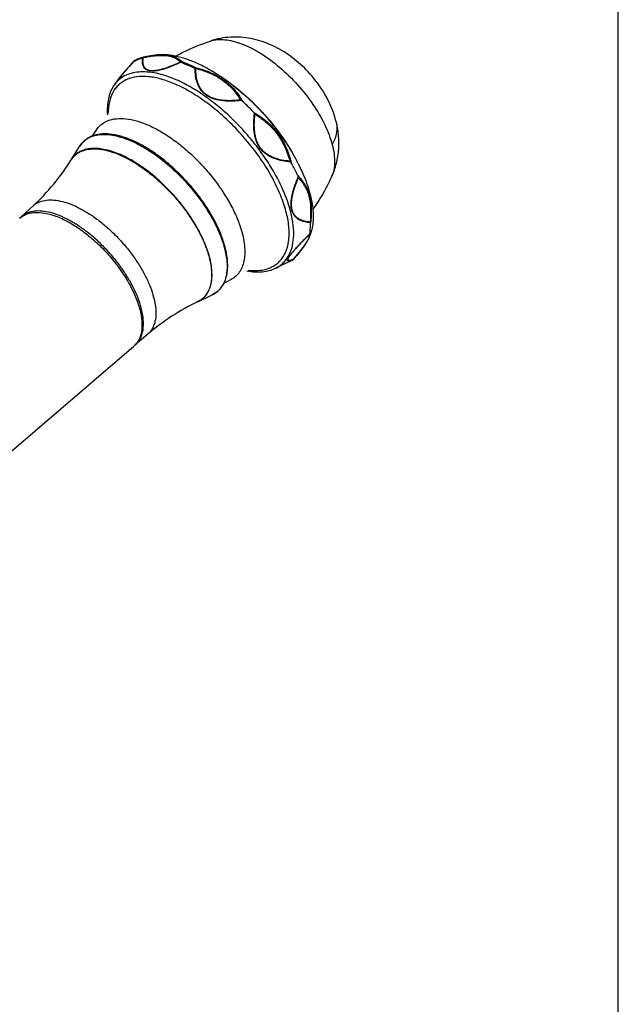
# Model space of a CAD drawing. Header units: inches. Extents: x 0 to 17, y 0 to 11.
# Tile 9 of 9: x 14.5 to 17, y 3.7 to 7.9. Entities that reach past the tile are written whole.
import ezdxf

# ---------------------------------------------------------------- set-up
doc = ezdxf.new("R2010")
doc.units = ezdxf.units.IN
doc.header["$LTSCALE"] = 0.935
doc.header["$MEASUREMENT"] = 0
doc.layers.get('0').update_dxf_attribs({"linetype": 'CONTINUOUS'})
doc.layers.add('1', color=7, linetype='CONTINUOUS')

msp = doc.modelspace()

# ---------------------------------------------------------------- linework, layer by layer
at = {"color": 7, "linetype": 'Continuous'}
for p, q in [((17, 0), (17, 11)), ((15.2656, 7.83), (15.2656, 7.83)), ((14.9773, 7.7577), (14.9797, 7.7591)), ((14.9819, 7.761), (14.9872, 7.7621)), ((15.0189, 7.7689), (14.9872, 7.7621)), ((14.9377, 7.7429), (14.9376, 7.7425)), ((14.9376, 7.7425), (14.9378, 7.7426)), ((14.9376, 7.7425), (14.9378, 7.7426)), ((15.1391, 7.7411), (15.1395, 7.7394)), ((15.2004, 7.7129), (15.2034, 7.7132)), ((15.2048, 7.7163), (15.2034, 7.7132)), ((14.8558, 7.6428), (14.8557, 7.6427)), ((15.7993, 7.491), (15.7993, 7.491)), ((14.7645, 7.4264), (14.7794, 7.4499)), ((14.7794, 7.4499), (14.7794, 7.4499)), ((14.6732, 7.3245), (14.7091, 7.3819)), ((15.6034, 7.3191), (15.6068, 7.3158)), ((15.6397, 7.2479), (15.6392, 7.2523)), ((15.7809, 7.2525), (15.7809, 7.2524)), ((14.5115, 7.1288), (14.4607, 7.0816)), ((15.6891, 7.0602), (15.6905, 7.0573)), ((15.6853, 6.9988), (15.6853, 6.9987)), ((15.6855, 6.9989), (15.6854, 6.9988)), ((15.6922, 7.0143), (15.6868, 6.9982)), ((15.6874, 7.0092), (15.6881, 7.0119)), ((15.2618, 6.9107), (15.2616, 6.9114)), ((15.2618, 6.9107), (15.2616, 6.9114)), ((15.6111, 6.8972), (15.5428, 6.8638)), ((15.6165, 6.9008), (15.6105, 6.8984)), ((15.6168, 6.9002), (15.6107, 6.8977)), ((15.6111, 6.8972), (15.6153, 6.8993)), ((15.6153, 6.8993), (15.6168, 6.9002)), ((15.6173, 6.9006), (15.6168, 6.9002)), ((15.6177, 6.9013), (15.6173, 6.9006)), ((15.3222, 6.8), (15.3481, 6.8125)), ((15.2114, 6.7213), (15.2725, 6.7504)), ((15.21, 6.7206), (15.2097, 6.7205)), ((15.21, 6.7206), (15.2097, 6.7205)), ((14.9986, 6.5828), (14.946, 6.5377))]:
    msp.add_line(p, q, dxfattribs=at)
for points in [[(14.9377, 7.7429), (14.9207, 7.7235), (14.9034, 7.7034), (14.8879, 7.6849), (14.8749, 7.6688), (14.8648, 7.6556), (14.857, 7.6446), (14.8558, 7.6428)], [(15.6173, 6.9006), (15.6371, 6.924), (15.6553, 6.9467), (15.6691, 6.9657), (15.6795, 6.9823), (15.6863, 6.9967), (15.6868, 6.9982)]]:
    msp.add_lwpolyline(points, dxfattribs=at)
for centre, radius, start, end in [((15.101, 7.2186), 0.554, 102.3793, 102.6487), ((15.0963, 7.2399), 0.5322, 101.7955, 102.3814), ((15.0715, 7.3924), 0.379, 97.9542, 98.0783), ((14.9443, 7.7382), 0.00797, 144.1439, 146.993), ((14.9451, 7.7364), 0.00984, 119.4214, 138.654), ((15.0042, 7.6245), 0.1355, 117.9746, 119.3229), ((14.8514, 6.9968), 0.822, 55.8705, 56.3388), ((14.9638, 7.5664), 0.1321, 144.686, 147.4202), ((15.3743, 7.5361), 0.0471, 60.3126, 66.2418), ((15.4061, 7.4945), 0.0547, 25.3153, 30.5195), ((15.6188, 7.4788), 0.1872, 331.4144, 334.7056), ((14.7574, 7.2722), 0.0991, 139.9302, 142.8065), ((14.7611, 7.2673), 0.1048, 147.3747, 147.9752), ((14.7606, 7.2676), 0.1042, 146.9435, 147.3745), ((14.9056, 6.9352), 0.8225, 27.1421, 27.6204), ((15.6578, 7.0046), 0.0282, 348.393, 350.5255), ((15.5843, 6.9722), 0.0783, 288.4074, 289.544), ((15.5573, 7.0414), 0.1526, 292.8275, 293.063), ((15.5543, 7.0485), 0.1603, 293.0631, 293.308), ((15.2299, 6.8416), 0.1006, 307.5302, 313.1625), ((15.1647, 6.8148), 0.1045, 295.6545, 296.5441)]:
    msp.add_arc(centre, radius, start, end, dxfattribs=at)
for points, knots in [([(15.1193, 7.7666), (15.131, 7.773), (15.1783, 7.7972), (15.2278, 7.8174), (15.2656, 7.83)], [0, 0, 0, 0, 0.250841, 1, 1, 1, 1]), ([(15.7993, 7.491), (15.7919, 7.519), (15.7709, 7.574), (15.7248, 7.6494), (15.6667, 7.7168), (15.5987, 7.7736), (15.5349, 7.8099), (15.4806, 7.8305), (15.4244, 7.8448), (15.3512, 7.8501), (15.2933, 7.8391), (15.2656, 7.83)], [0, 0, 0, 0, 0.123997, 0.249821, 0.376903, 0.503105, 0.62741, 0.689165, 0.751025, 0.875122, 1, 1, 1, 1]), ([(15.2656, 7.83), (15.2748, 7.833), (15.295, 7.8369), (15.3274, 7.8365), (15.3627, 7.8302), (15.4003, 7.8181), (15.4396, 7.8006), (15.4947, 7.7694), (15.5626, 7.7189), (15.6373, 7.6456), (15.7021, 7.5633), (15.7451, 7.4901), (15.7703, 7.4317), (15.7795, 7.4032), (15.7832, 7.3892)], [0, 0, 0, 0, 0.039748, 0.083745, 0.132685, 0.186765, 0.245802, 0.30933, 0.446932, 0.59276, 0.738739, 0.876778, 0.940614, 1, 1, 1, 1]), ([(14.9818, 7.7609), (14.9781, 7.7601), (14.9637, 7.7562), (14.9499, 7.7504), (14.9402, 7.745)], [0, 0, 0, 0, 0.256946, 1, 1, 1, 1]), ([(14.9406, 7.7442), (14.9434, 7.7457), (14.9552, 7.7514), (14.9677, 7.7555), (14.9773, 7.7577)], [0, 0, 0, 0, 0.243591, 1, 1, 1, 1]), ([(15.1395, 7.7394), (15.1282, 7.7342), (15.1057, 7.7243), (15.0773, 7.7136), (15.055, 7.7071), (15.0392, 7.7037), (15.0245, 7.7019), (15.0113, 7.702), (15.0001, 7.7043), (14.9911, 7.7086), (14.9845, 7.7147), (14.9801, 7.7221), (14.9775, 7.7303), (14.9759, 7.7422), (14.9765, 7.7515), (14.9773, 7.7577)], [0, 0, 0, 0, 0.178897, 0.352198, 0.434724, 0.512594, 0.583875, 0.64675, 0.700561, 0.746654, 0.788002, 0.827763, 0.86811, 0.910104, 1, 1, 1, 1]), ([(14.9818, 7.7609), (14.9809, 7.7607), (14.9791, 7.7599), (14.9778, 7.7585), (14.9773, 7.7577)], [0, 0, 0, 0, 0.490308, 1, 1, 1, 1]), ([(15.1391, 7.7411), (15.1279, 7.7359), (15.1058, 7.7259), (15.0777, 7.7152), (15.0556, 7.7086), (15.04, 7.7051), (15.0254, 7.7033), (15.0124, 7.7034), (15.0014, 7.7056), (14.9926, 7.71), (14.9862, 7.7161), (14.982, 7.7235), (14.9796, 7.7317), (14.9782, 7.7436), (14.9789, 7.7529), (14.9797, 7.7591)], [0, 0, 0, 0, 0.178582, 0.351765, 0.434314, 0.512235, 0.583529, 0.646297, 0.699846, 0.745621, 0.786773, 0.826546, 0.867082, 0.909373, 1, 1, 1, 1]), ([(14.9819, 7.761), (14.9815, 7.7609), (14.9806, 7.7604), (14.98, 7.7595), (14.9797, 7.7591)], [0, 0, 0, 0, 0.461173, 1, 1, 1, 1]), ([(14.9872, 7.7621), (14.9898, 7.7627), (15.0001, 7.7648), (15.0105, 7.7666), (15.0182, 7.7677)], [0, 0, 0, 0, 0.255741, 1, 1, 1, 1]), ([(14.9876, 7.7608), (14.9903, 7.7613), (15.0008, 7.7634), (15.0114, 7.7652), (15.0193, 7.7663)], [0, 0, 0, 0, 0.25619, 1, 1, 1, 1]), ([(15.0189, 7.7689), (15.0463, 7.7748), (15.0921, 7.7733), (15.1529, 7.7585), (15.1853, 7.7462), (15.2019, 7.739)], [0, 0, 0, 0, 0.44821, 0.71109, 1, 1, 1, 1]), ([(15.019, 7.7678), (15.0325, 7.7697), (15.0579, 7.7719), (15.0933, 7.7691), (15.1224, 7.7597), (15.1378, 7.7488), (15.144, 7.7428)], [0, 0, 0, 0, 0.31033, 0.5779, 0.803647, 1, 1, 1, 1]), ([(15.0193, 7.7663), (15.0323, 7.768), (15.0567, 7.7699), (15.0907, 7.767), (15.1186, 7.7576), (15.1332, 7.747), (15.1391, 7.7411)], [0, 0, 0, 0, 0.311154, 0.578765, 0.804101, 1, 1, 1, 1]), ([(14.9376, 7.7425), (14.9294, 7.7332), (14.9134, 7.7149), (14.8907, 7.6883), (14.8737, 7.6674), (14.8624, 7.6525), (14.8578, 7.6459), (14.8558, 7.6428)], [0, 0, 0, 0, 0.288893, 0.565101, 0.812423, 0.916018, 1, 1, 1, 1]), ([(15.1391, 7.7411), (15.1395, 7.7414), (15.141, 7.7422), (15.1427, 7.7427), (15.144, 7.7428)], [0, 0, 0, 0, 0.255298, 1, 1, 1, 1]), ([(15.144, 7.7428), (15.1436, 7.7426), (15.1418, 7.7419), (15.1404, 7.7406), (15.1395, 7.7394)], [0, 0, 0, 0, 0.225329, 1, 1, 1, 1]), ([(15.1395, 7.7394), (15.142, 7.7385), (15.1521, 7.7348), (15.1622, 7.7307), (15.1697, 7.7274)], [0, 0, 0, 0, 0.245468, 1, 1, 1, 1]), ([(15.144, 7.7428), (15.1465, 7.7418), (15.1566, 7.7381), (15.1666, 7.734), (15.1741, 7.7307)], [0, 0, 0, 0, 0.245467, 1, 1, 1, 1]), ([(15.1697, 7.7274), (15.1722, 7.7263), (15.1826, 7.7217), (15.1928, 7.7168), (15.2004, 7.7129)], [0, 0, 0, 0, 0.24589, 1, 1, 1, 1]), ([(15.1741, 7.7307), (15.1766, 7.7296), (15.187, 7.725), (15.1972, 7.7201), (15.2048, 7.7163)], [0, 0, 0, 0, 0.24589, 1, 1, 1, 1]), ([(15.2048, 7.7163), (15.2045, 7.7162), (15.2028, 7.7154), (15.2014, 7.7141), (15.2004, 7.7129)], [0, 0, 0, 0, 0.218464, 1, 1, 1, 1]), ([(15.3977, 7.577), (15.3849, 7.5755), (15.3592, 7.5734), (15.3207, 7.5742), (15.289, 7.5799), (15.2654, 7.5887), (15.2495, 7.5977), (15.2357, 7.6088), (15.2245, 7.6218), (15.2159, 7.636), (15.2075, 7.6557), (15.2017, 7.6816), (15.2005, 7.7025), (15.2004, 7.7129)], [0, 0, 0, 0, 0.136435, 0.273151, 0.408695, 0.475118, 0.539773, 0.602198, 0.662369, 0.720677, 0.777671, 0.88936, 1, 1, 1, 1]), ([(15.2019, 7.739), (15.2196, 7.7313), (15.2555, 7.7134), (15.2897, 7.6924), (15.307, 7.681)], [0, 0, 0, 0, 0.483521, 1, 1, 1, 1]), ([(15.3933, 7.5792), (15.3809, 7.5778), (15.3558, 7.5757), (15.3244, 7.5764), (15.2996, 7.5799), (15.2816, 7.5844), (15.2646, 7.5911), (15.2492, 7.6), (15.236, 7.6111), (15.2254, 7.6239), (15.2173, 7.6379), (15.2095, 7.6572), (15.2043, 7.6825), (15.2033, 7.703), (15.2034, 7.7132)], [0, 0, 0, 0, 0.136574, 0.273394, 0.341566, 0.409098, 0.475427, 0.539916, 0.602139, 0.662132, 0.720331, 0.777293, 0.889102, 1, 1, 1, 1]), ([(15.2034, 7.7132), (15.2239, 7.7081), (15.2636, 7.6954), (15.3176, 7.666), (15.3618, 7.6268), (15.384, 7.5954), (15.3933, 7.5792)], [0, 0, 0, 0, 0.264804, 0.521108, 0.765881, 1, 1, 1, 1]), ([(15.2048, 7.7163), (15.2262, 7.7109), (15.2676, 7.6975), (15.3148, 7.6711), (15.3471, 7.6447), (15.3749, 7.6161), (15.3917, 7.5915), (15.4011, 7.5744)], [0, 0, 0, 0, 0.264814, 0.520878, 0.644816, 0.765814, 1, 1, 1, 1]), ([(15.1154, 7.6466), (15.0962, 7.6549), (15.059, 7.6686), (15.004, 7.6798), (14.9541, 7.6802), (14.9169, 7.6708), (14.892, 7.6576), (14.8759, 7.6452), (14.862, 7.6303), (14.8464, 7.6066), (14.8334, 7.5703), (14.8305, 7.5391), (14.8304, 7.5226)], [0, 0, 0, 0, 0.162435, 0.306986, 0.434254, 0.547297, 0.600444, 0.65255, 0.704721, 0.758057, 0.871788, 1, 1, 1, 1]), ([(15.1202, 7.6649), (15.106, 7.6711), (15.0782, 7.6818), (15.0369, 7.6931), (14.9978, 7.699), (14.9617, 7.6992), (14.9288, 7.6937), (14.8997, 7.6824), (14.8748, 7.6655), (14.8616, 7.6507), (14.856, 7.6428)], [0, 0, 0, 0, 0.16174, 0.311232, 0.448289, 0.573495, 0.688289, 0.795168, 0.897664, 1, 1, 1, 1]), ([(15.5428, 6.8638), (15.5488, 6.8667), (15.5601, 6.8734), (15.5754, 6.8859), (15.5886, 6.9008), (15.6034, 6.9241), (15.616, 6.9593), (15.6212, 7.0076), (15.6169, 7.0618), (15.6035, 7.1208), (15.5812, 7.1832), (15.5506, 7.2478), (15.5124, 7.3129), (15.4674, 7.3771), (15.4168, 7.439), (15.3616, 7.4969), (15.3032, 7.5497), (15.243, 7.596), (15.1823, 7.6348), (15.1407, 7.656), (15.1202, 7.6649)], [0, 0, 0, 0, 0.019212, 0.038152, 0.057181, 0.076655, 0.118083, 0.164468, 0.216799, 0.275293, 0.33961, 0.409009, 0.482465, 0.558763, 0.63656, 0.714453, 0.791031, 0.864944, 0.93495, 1, 1, 1, 1]), ([(15.3125, 7.6772), (15.3454, 7.6549), (15.4095, 7.6045), (15.4966, 7.5175), (15.5731, 7.4212), (15.616, 7.3518), (15.6344, 7.3165)], [0, 0, 0, 0, 0.244474, 0.499986, 0.755506, 1, 1, 1, 1]), ([(15.3127, 7.6771), (15.3457, 7.6551), (15.4101, 7.605), (15.4974, 7.5181), (15.5738, 7.4216), (15.6163, 7.3519), (15.6344, 7.3166)], [0, 0, 0, 0, 0.24415, 0.500001, 0.755852, 1, 1, 1, 1]), ([(14.8525, 7.6375), (14.8474, 7.6297), (14.8387, 7.6123), (14.8304, 7.5832), (14.8264, 7.5508), (14.8266, 7.5282), (14.8273, 7.5165)], [0, 0, 0, 0, 0.223266, 0.461772, 0.719804, 1, 1, 1, 1]), ([(15.4257, 6.855), (15.4433, 6.8531), (15.4696, 6.8527), (15.5025, 6.8593), (15.5242, 6.8673), (15.5436, 6.8786), (15.5603, 6.8929), (15.5743, 6.9103), (15.5895, 6.9378), (15.598, 6.9703), (15.6007, 7.0055), (15.5995, 7.0458), (15.5899, 7.1006), (15.5673, 7.1692), (15.5341, 7.2407), (15.4912, 7.313), (15.4399, 7.384), (15.3817, 7.4513), (15.3186, 7.5131), (15.2522, 7.5673), (15.1848, 7.6124), (15.1384, 7.6366), (15.1154, 7.6466)], [0, 0, 0, 0, 0.048319, 0.070227, 0.090976, 0.110962, 0.130648, 0.15053, 0.171082, 0.215644, 0.240317, 0.266764, 0.32512, 0.390592, 0.462287, 0.538844, 0.618591, 0.699676, 0.780172, 0.858186, 0.93196, 1, 1, 1, 1]), ([(15.4505, 7.5257), (15.4465, 7.5299), (15.4304, 7.5466), (15.4138, 7.5627), (15.4011, 7.5744)], [0, 0, 0, 0, 0.251121, 1, 1, 1, 1]), ([(14.7794, 7.4499), (14.7853, 7.4592), (14.8002, 7.4762), (14.8304, 7.4934), (14.8667, 7.5014), (14.9079, 7.5005), (14.9531, 7.4911), (15.0013, 7.4733), (15.0515, 7.4478), (15.1025, 7.4151), (15.1532, 7.3759), (15.2021, 7.3313), (15.2483, 7.2823), (15.2904, 7.23), (15.3276, 7.1759), (15.3589, 7.1211), (15.3836, 7.067), (15.3958, 7.0307), (15.4004, 7.013)], [0, 0, 0, 0, 0.038061, 0.076522, 0.118167, 0.164952, 0.217851, 0.277035, 0.342096, 0.412218, 0.4863, 0.563047, 0.641042, 0.718815, 0.794906, 0.867928, 0.936634, 1, 1, 1, 1]), ([(15.6068, 7.3158), (15.595, 7.3167), (15.5715, 7.3196), (15.5367, 7.3288), (15.5092, 7.3426), (15.4899, 7.3584), (15.4771, 7.3729), (15.4669, 7.3894), (15.4567, 7.4134), (15.4501, 7.4455), (15.4491, 7.4842), (15.4515, 7.5097), (15.4532, 7.5223)], [0, 0, 0, 0, 0.117236, 0.236196, 0.358135, 0.420852, 0.484698, 0.549403, 0.614524, 0.744327, 0.872874, 1, 1, 1, 1]), ([(15.4505, 7.5257), (15.4698, 7.5148), (15.4975, 7.4956), (15.5299, 7.4646), (15.5519, 7.4382), (15.5709, 7.4094), (15.5921, 7.3682), (15.6033, 7.335), (15.6091, 7.3126)], [0, 0, 0, 0, 0.243086, 0.366935, 0.492149, 0.618461, 0.745494, 1, 1, 1, 1]), ([(15.6034, 7.3191), (15.5921, 7.3199), (15.5694, 7.3227), (15.5359, 7.3316), (15.5094, 7.3449), (15.4908, 7.3601), (15.4785, 7.374), (15.4686, 7.3899), (15.4588, 7.4131), (15.4525, 7.4439), (15.4516, 7.4812), (15.4539, 7.5058), (15.4555, 7.5179)], [0, 0, 0, 0, 0.117326, 0.236351, 0.358307, 0.42101, 0.484827, 0.549497, 0.614583, 0.744333, 0.872863, 1, 1, 1, 1]), ([(15.4555, 7.5179), (15.4733, 7.5075), (15.5075, 7.4832), (15.5508, 7.4365), (15.5834, 7.3807), (15.5978, 7.3399), (15.6034, 7.3191)], [0, 0, 0, 0, 0.243351, 0.492242, 0.745356, 1, 1, 1, 1]), ([(15.7809, 7.2525), (15.7895, 7.271), (15.8032, 7.3098), (15.8128, 7.3704), (15.8117, 7.4315), (15.8044, 7.4715), (15.7993, 7.491)], [0, 0, 0, 0, 0.251683, 0.502242, 0.751712, 1, 1, 1, 1]), ([(15.7993, 7.491), (15.8012, 7.4836), (15.8036, 7.4683), (15.8024, 7.4367), (15.795, 7.4134), (15.7881, 7.3988)], [0, 0, 0, 0, 0.241077, 0.486991, 1, 1, 1, 1]), ([(15.3277, 6.9539), (15.3231, 6.9715), (15.311, 7.0075), (15.2866, 7.0611), (15.2556, 7.1152), (15.2188, 7.1688), (15.177, 7.2204), (15.1314, 7.2687), (15.0829, 7.3127), (15.0328, 7.3513), (14.9823, 7.3835), (14.9325, 7.4086), (14.8846, 7.426), (14.8395, 7.4351), (14.7981, 7.4357), (14.7668, 7.4284), (14.7454, 7.418), (14.7313, 7.408), (14.719, 7.396), (14.7122, 7.3868), (14.7091, 7.3819)], [0, 0, 0, 0, 0.063214, 0.131614, 0.204227, 0.279835, 0.357078, 0.434516, 0.510699, 0.584238, 0.653871, 0.718549, 0.777529, 0.830502, 0.877759, 0.92036, 0.940536, 0.960318, 0.98003, 1, 1, 1, 1]), ([(14.7091, 7.3819), (14.7135, 7.3889), (14.7239, 7.402), (14.7441, 7.4172), (14.7681, 7.4276), (14.7903, 7.4319), (14.8094, 7.433), (14.8304, 7.4325), (14.8583, 7.4286), (14.8931, 7.4193), (14.9164, 7.4103), (14.9283, 7.4051)], [0, 0, 0, 0, 0.103457, 0.206078, 0.31245, 0.426513, 0.487417, 0.551208, 0.687986, 0.837632, 1, 1, 1, 1]), ([(14.6732, 7.3245), (14.6761, 7.3289), (14.6824, 7.3372), (14.6939, 7.3479), (14.7069, 7.3568), (14.7269, 7.3661), (14.7562, 7.3723), (14.7952, 7.3712), (14.8379, 7.3621), (14.8834, 7.3452), (14.9309, 7.321), (14.979, 7.29), (15.0268, 7.253), (15.073, 7.2108), (15.1164, 7.1645), (15.1562, 7.1152), (15.1913, 7.064), (15.2208, 7.0124), (15.244, 6.9613), (15.2555, 6.9271), (15.2599, 6.9103)], [0, 0, 0, 0, 0.019179, 0.038107, 0.057161, 0.076705, 0.118434, 0.165326, 0.218327, 0.277588, 0.342693, 0.412824, 0.486881, 0.563574, 0.641492, 0.719173, 0.795165, 0.86809, 0.936707, 1, 1, 1, 1]), ([(14.8826, 7.3467), (14.872, 7.3513), (14.8513, 7.3593), (14.8203, 7.368), (14.7911, 7.3728), (14.7638, 7.3736), (14.7388, 7.3704), (14.7164, 7.3631), (14.6969, 7.3517), (14.6862, 7.3415), (14.6816, 7.336)], [0, 0, 0, 0, 0.160676, 0.309767, 0.447065, 0.573016, 0.688783, 0.796431, 0.898938, 1, 1, 1, 1]), ([(14.9283, 7.4051), (14.9499, 7.3957), (14.9936, 7.3726), (15.0564, 7.3289), (15.1177, 7.2762), (15.175, 7.2163), (15.2262, 7.1515), (15.2695, 7.0843), (15.3032, 7.0172), (15.3193, 6.9716), (15.3251, 6.9495)], [0, 0, 0, 0, 0.113753, 0.237825, 0.369039, 0.503689, 0.637833, 0.767567, 0.889286, 1, 1, 1, 1]), ([(15.7832, 7.3892), (15.7866, 7.3762), (15.7919, 7.351), (15.7944, 7.3144), (15.7913, 7.2814), (15.785, 7.2614), (15.7809, 7.2525)], [0, 0, 0, 0, 0.290186, 0.552471, 0.787818, 1, 1, 1, 1]), ([(14.6785, 7.3321), (14.678, 7.3315), (14.6762, 7.329), (14.6744, 7.3264), (14.6732, 7.3245)], [0, 0, 0, 0, 0.248524, 1, 1, 1, 1]), ([(15.2616, 6.9114), (15.2561, 6.9326), (15.2407, 6.9761), (15.2085, 7.0402), (15.1672, 7.1044), (15.1182, 7.1663), (15.0635, 7.2235), (15.005, 7.2739), (14.9449, 7.3156), (14.9033, 7.3377), (14.8826, 7.3467)], [0, 0, 0, 0, 0.110715, 0.232435, 0.362168, 0.496311, 0.63096, 0.762174, 0.886246, 1, 1, 1, 1]), ([(14.5115, 7.1288), (14.5426, 7.1577), (14.6006, 7.2191), (14.6501, 7.2875), (14.6722, 7.3229)], [0, 0, 0, 0, 0.504443, 1, 1, 1, 1]), ([(15.6379, 7.256), (15.6357, 7.2607), (15.6267, 7.2798), (15.6168, 7.2986), (15.6091, 7.3126)], [0, 0, 0, 0, 0.245256, 1, 1, 1, 1]), ([(15.6375, 7.3104), (15.6516, 7.2831), (15.6699, 7.2418), (15.6877, 7.1862), (15.6968, 7.1472), (15.702, 7.1102), (15.7035, 7.0658), (15.6988, 7.0336), (15.6922, 7.0143)], [0, 0, 0, 0, 0.299541, 0.43797, 0.567896, 0.688954, 0.801096, 1, 1, 1, 1]), ([(15.6905, 7.0573), (15.6822, 7.058), (15.6658, 7.0603), (15.6462, 7.0673), (15.6325, 7.0765), (15.6234, 7.0855), (15.6161, 7.0969), (15.6111, 7.1107), (15.6086, 7.1264), (15.6085, 7.1434), (15.6104, 7.1612), (15.6153, 7.1857), (15.6246, 7.2164), (15.6341, 7.2404), (15.6392, 7.2523)], [0, 0, 0, 0, 0.10045, 0.198433, 0.247644, 0.298251, 0.351843, 0.410026, 0.473593, 0.542132, 0.614475, 0.689399, 0.843451, 1, 1, 1, 1]), ([(15.6891, 7.0602), (15.6811, 7.0608), (15.6653, 7.0631), (15.6464, 7.0699), (15.6332, 7.0787), (15.6244, 7.0874), (15.6174, 7.0985), (15.6125, 7.1117), (15.6101, 7.1268), (15.6101, 7.1431), (15.6119, 7.1603), (15.6167, 7.1839), (15.6257, 7.2134), (15.6348, 7.2364), (15.6397, 7.2479)], [0, 0, 0, 0, 0.100666, 0.198859, 0.248158, 0.298828, 0.352446, 0.410612, 0.474126, 0.542589, 0.614846, 0.689683, 0.843579, 1, 1, 1, 1]), ([(15.6379, 7.256), (15.6435, 7.2508), (15.654, 7.2396), (15.6676, 7.2201), (15.6788, 7.1979), (15.6901, 7.1637), (15.696, 7.1151), (15.6934, 7.0753), (15.6909, 7.0547)], [0, 0, 0, 0, 0.104931, 0.213695, 0.327874, 0.448768, 0.711947, 1, 1, 1, 1]), ([(15.6392, 7.2523), (15.6391, 7.2526), (15.6388, 7.2539), (15.6383, 7.2551), (15.6379, 7.256)], [0, 0, 0, 0, 0.25403, 1, 1, 1, 1]), ([(15.6397, 7.2479), (15.6448, 7.243), (15.6544, 7.2323), (15.6668, 7.214), (15.677, 7.1932), (15.6874, 7.1613), (15.6932, 7.1163), (15.6912, 7.0793), (15.6891, 7.0602)], [0, 0, 0, 0, 0.105058, 0.214081, 0.328536, 0.449604, 0.712616, 1, 1, 1, 1]), ([(15.7809, 7.2524), (15.7753, 7.2404), (15.7519, 7.1927), (15.7243, 7.1471), (15.7014, 7.1144)], [0, 0, 0, 0, 0.24925, 1, 1, 1, 1]), ([(14.5115, 7.1288), (14.5147, 7.1318), (14.5218, 7.1373), (14.5378, 7.1465), (14.5615, 7.1537), (14.5934, 7.1552), (14.6287, 7.1502), (14.6666, 7.1387), (14.7065, 7.1211), (14.7474, 7.0977), (14.7885, 7.069), (14.829, 7.0357), (14.8678, 6.9984), (14.9042, 6.9581), (14.9374, 6.9155), (14.9666, 6.8716), (14.9912, 6.8275), (15.0106, 6.784), (15.0203, 6.7548), (15.024, 6.7405)], [0, 0, 0, 0, 0.018579, 0.037448, 0.077175, 0.121249, 0.1708, 0.226213, 0.287314, 0.353543, 0.424042, 0.497755, 0.573495, 0.649986, 0.725929, 0.800041, 0.87111, 0.938063, 1, 1, 1, 1]), ([(14.9713, 6.6948), (14.9676, 6.709), (14.958, 6.7381), (14.9386, 6.7815), (14.9141, 6.8255), (14.885, 6.8691), (14.852, 6.9115), (14.8157, 6.9518), (14.777, 6.9889), (14.7367, 7.0221), (14.6957, 7.0506), (14.655, 7.074), (14.6153, 7.0915), (14.5775, 7.103), (14.5423, 7.108), (14.5105, 7.1064), (14.4827, 7.098), (14.4672, 7.0876), (14.4607, 7.0816)], [0, 0, 0, 0, 0.061942, 0.128896, 0.199972, 0.274091, 0.350042, 0.426544, 0.502296, 0.576023, 0.646533, 0.712769, 0.773878, 0.829293, 0.878846, 0.922924, 0.962655, 1, 1, 1, 1]), ([(15.6881, 7.0119), (15.6887, 7.0153), (15.6905, 7.0295), (15.691, 7.0438), (15.6909, 7.0547)], [0, 0, 0, 0, 0.240692, 1, 1, 1, 1]), ([(15.6909, 7.0547), (15.6909, 7.0549), (15.6908, 7.0558), (15.6907, 7.0567), (15.6905, 7.0573)], [0, 0, 0, 0, 0.262445, 1, 1, 1, 1]), ([(15.4004, 7.013), (15.4035, 7.0014), (15.4084, 6.9788), (15.412, 6.9457), (15.4115, 6.915), (15.407, 6.8872), (15.3982, 6.8626), (15.3854, 6.8416), (15.3686, 6.8244), (15.3552, 6.816), (15.3481, 6.8125)], [0, 0, 0, 0, 0.160251, 0.308181, 0.443834, 0.568085, 0.682658, 0.790305, 0.894694, 1, 1, 1, 1]), ([(15.6107, 6.8977), (15.6089, 6.897), (15.6056, 6.8958), (15.6009, 6.8947), (15.5972, 6.8943), (15.5946, 6.8951), (15.5935, 6.8966), (15.5932, 6.8981), (15.5934, 6.9), (15.594, 6.9022), (15.5952, 6.905), (15.5977, 6.9096), (15.6022, 6.9164), (15.6092, 6.9255), (15.6179, 6.9359), (15.6278, 6.9472), (15.6387, 6.9591), (15.6503, 6.9714), (15.6665, 6.9882), (15.679, 7.0008), (15.6874, 7.0092)], [0, 0, 0, 0, 0.034404, 0.063172, 0.085551, 0.101945, 0.109444, 0.11803, 0.128907, 0.142909, 0.160556, 0.182152, 0.237406, 0.307617, 0.389997, 0.481352, 0.578945, 0.680765, 0.785442, 1, 1, 1, 1]), ([(15.609, 6.8979), (15.6074, 6.8974), (15.6046, 6.8966), (15.6011, 6.8959), (15.5987, 6.896), (15.5973, 6.8962), (15.5961, 6.8968), (15.5949, 6.8982), (15.5948, 6.9003), (15.5954, 6.9027), (15.5968, 6.9063), (15.5998, 6.9117), (15.6051, 6.9192), (15.612, 6.928), (15.6204, 6.9379), (15.6298, 6.9485), (15.6438, 6.9636), (15.6624, 6.983), (15.6778, 6.9984), (15.6857, 7.0063)], [0, 0, 0, 0, 0.031305, 0.056876, 0.067363, 0.076375, 0.084228, 0.09166, 0.109663, 0.122495, 0.138647, 0.182108, 0.240788, 0.313143, 0.396396, 0.487652, 0.584505, 0.788503, 1, 1, 1, 1]), ([(15.6854, 6.9988), (15.6849, 6.9964), (15.6832, 6.991), (15.679, 6.9823), (15.673, 6.9721), (15.6617, 6.9552), (15.6432, 6.9313), (15.6268, 6.9118), (15.6177, 6.9013)], [0, 0, 0, 0, 0.061823, 0.141678, 0.240978, 0.359851, 0.651321, 1, 1, 1, 1]), ([(15.6857, 7.0063), (15.6858, 7.0065), (15.6865, 7.0074), (15.6871, 7.0084), (15.6874, 7.0092)], [0, 0, 0, 0, 0.245002, 1, 1, 1, 1]), ([(15.6857, 7.0063), (15.6858, 7.0058), (15.6861, 7.0037), (15.6859, 7.0016), (15.6857, 6.9999)], [0, 0, 0, 0, 0.220158, 1, 1, 1, 1]), ([(15.6881, 7.0119), (15.6887, 7.01), (15.6889, 7.0053), (15.6877, 7.0008), (15.6869, 6.9983)], [0, 0, 0, 0, 0.421458, 1, 1, 1, 1]), ([(15.2725, 6.7504), (15.2799, 6.7539), (15.2939, 6.7626), (15.3115, 6.7803), (15.3249, 6.8019), (15.334, 6.8271), (15.3387, 6.8554), (15.3393, 6.8863), (15.3357, 6.9196), (15.3308, 6.9423), (15.3277, 6.9539)], [0, 0, 0, 0, 0.107447, 0.213986, 0.323237, 0.4385, 0.562417, 0.69677, 0.842567, 1, 1, 1, 1]), ([(15.2599, 6.9103), (15.2628, 6.8994), (15.2674, 6.8782), (15.2708, 6.847), (15.2704, 6.8182), (15.2662, 6.792), (15.2581, 6.7688), (15.2462, 6.7489), (15.2306, 6.7327), (15.218, 6.7246), (15.2114, 6.7213)], [0, 0, 0, 0, 0.160148, 0.308056, 0.443772, 0.568141, 0.682846, 0.790575, 0.894922, 1, 1, 1, 1]), ([(15.2255, 6.7294), (15.2311, 6.7333), (15.2414, 6.7422), (15.254, 6.7589), (15.2634, 6.7785), (15.2696, 6.8007), (15.2725, 6.8254), (15.2722, 6.8523), (15.2687, 6.8811), (15.2644, 6.9007), (15.2618, 6.9107)], [0, 0, 0, 0, 0.102809, 0.207078, 0.316058, 0.432429, 0.558128, 0.694335, 0.841633, 1, 1, 1, 1]), ([(15.3251, 6.9495), (15.33, 6.9308), (15.3368, 6.8951), (15.3366, 6.851), (15.3301, 6.8202), (15.3226, 6.8002), (15.3123, 6.7827), (15.3035, 6.7727), (15.2988, 6.7683)], [0, 0, 0, 0, 0.302547, 0.565292, 0.683193, 0.793577, 0.898366, 1, 1, 1, 1]), ([(15.4202, 6.8525), (15.4317, 6.8505), (15.454, 6.8477), (15.4865, 6.8481), (15.5162, 6.8531), (15.5345, 6.8597), (15.5428, 6.8638)], [0, 0, 0, 0, 0.280078, 0.538081, 0.776631, 1, 1, 1, 1]), ([(15.2912, 6.7619), (15.2898, 6.7608), (15.2839, 6.7565), (15.2775, 6.7528), (15.2725, 6.7504)], [0, 0, 0, 0, 0.247719, 1, 1, 1, 1]), ([(15.024, 6.7405), (15.0284, 6.7241), (15.0343, 6.6928), (15.0337, 6.6541), (15.0276, 6.6273), (15.0205, 6.61), (15.011, 6.595), (15.003, 6.5865), (14.9986, 6.5828)], [0, 0, 0, 0, 0.303636, 0.566131, 0.683605, 0.793558, 0.898127, 1, 1, 1, 1]), ([(15.2097, 6.7205), (15.1721, 6.7025), (15.0984, 6.6611), (15.0309, 6.6105), (14.9986, 6.5828)], [0, 0, 0, 0, 0.495557, 1, 1, 1, 1]), ([(15.2154, 6.7233), (15.2163, 6.7238), (15.2198, 6.7257), (15.2231, 6.7278), (15.2255, 6.7294)], [0, 0, 0, 0, 0.251685, 1, 1, 1, 1]), ([(14.946, 6.5377), (14.9503, 6.5414), (14.9583, 6.5498), (14.9678, 6.5648), (14.9748, 6.582), (14.981, 6.6088), (14.9815, 6.6473), (14.9756, 6.6785), (14.9713, 6.6948)], [0, 0, 0, 0, 0.101872, 0.206441, 0.316395, 0.433874, 0.696379, 1, 1, 1, 1])]:
    msp.add_open_spline(points, degree=3, knots=knots, dxfattribs=at)
for points in [[(14.9402, 7.745), (14.9393, 7.7445), (14.9384, 7.7437), (14.9378, 7.7428)], [(15.4011, 7.5744), (15.4, 7.5754), (15.3989, 7.5763), (15.3977, 7.577)], [(15.4532, 7.5223), (15.4525, 7.5236), (15.4515, 7.5247), (15.4505, 7.5257)], [(15.6091, 7.3126), (15.6084, 7.3137), (15.6077, 7.3149), (15.6068, 7.3158)]]:
    msp.add_open_spline(points, degree=3, dxfattribs=at)
at = {"layer": '1', "color": 7, "linetype": 'Continuous'}
msp.add_line((13.125, 4.9769), (14.9396, 6.532), dxfattribs=at)
for points, knots in [([(14.4543, 7.0759), (14.4588, 7.08), (14.4687, 7.0874), (14.4859, 7.0954), (14.5054, 7.1002), (14.535, 7.1025), (14.5767, 7.0967), (14.6095, 7.0852), (14.6265, 7.0778)], [0, 0, 0, 0, 0.099989, 0.202991, 0.311941, 0.429108, 0.693006, 1, 1, 1, 1]), ([(14.6265, 7.0778), (14.6449, 7.0697), (14.6821, 7.05), (14.7357, 7.0128), (14.788, 6.9678), (14.8369, 6.9167), (14.8806, 6.8614), (14.9175, 6.8041), (14.9462, 6.7469), (14.9599, 6.708), (14.9649, 6.6891)], [0, 0, 0, 0, 0.113755, 0.237826, 0.36904, 0.503689, 0.637832, 0.767565, 0.889284, 1, 1, 1, 1]), ([(14.9649, 6.6891), (14.9692, 6.6727), (14.9738, 6.6485), (14.9747, 6.6168), (14.9723, 6.5896), (14.9649, 6.5646), (14.9519, 6.5441), (14.9439, 6.5357), (14.9396, 6.532)], [0, 0, 0, 0, 0.303709, 0.440192, 0.566734, 0.793507, 0.898102, 1, 1, 1, 1])]:
    msp.add_open_spline(points, degree=3, knots=knots, dxfattribs=at)

doc.saveas('drawing.dxf')
